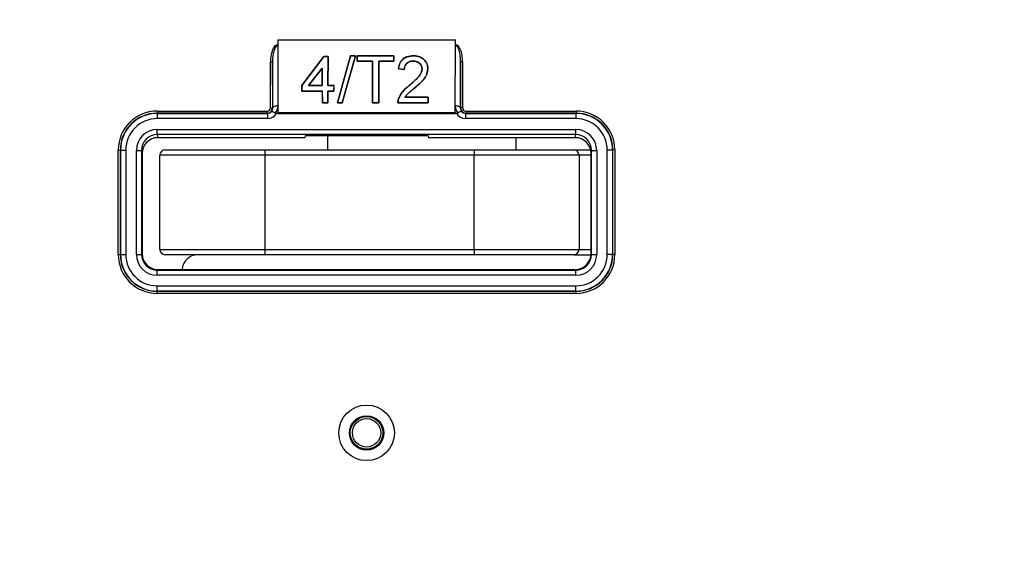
# Paper-space layout 'Sheet1' of a CAD drawing. Header units: millimetres. Extents: x 0 to 420, y 0 to 297.
# Tile 24 of 135: x 86 to 104, y 76 to 86. Entities that reach past the tile are written whole.
import ezdxf

# ---------------------------------------------------------------- set-up
doc = ezdxf.new("R2010")
doc.units = ezdxf.units.MM
doc.layers.add('SLD-0', color=179, linetype='Continuous')
doc.styles.add('SLDTEXTSTYLE1', font='TXT', dxfattribs={"width": 0.75})
doc.styles.add('SLDTEXTSTYLE3', font='TXT', dxfattribs={"width": 0.96})
doc.dimstyles.new('SLDDIMSTYLE3', dxfattribs={"dimtxt": 2.5, "dimasz": 3.302, "dimexe": 0, "dimexo": 0.0625, "dimtad": 1, "dimdec": 1, "dimlfac": 5, "dimrnd": 1e-09, "dimzin": 4, "dimdsep": 46, "dimtxsty": 'SLDTEXTSTYLE1', "dimblk1": 'NONE', "dimblk2": 'NONE', "dimsah": 1, "dimcen": 0, "dimadec": 0, "dimazin": 1, "dimtfac": 1, "dimtmove": 0, "dimatfit": 3, "dimldrblk": 'NONE', "dimfxl": 1, "dimfrac": 2, "dimtolj": 1, "dimtzin": 12, "dimarcsym": 0})
doc.dimstyles.new('SLDDIMSTYLE4', dxfattribs={"dimtxt": 2.5, "dimasz": 3.302, "dimexe": 0, "dimexo": 0.0625, "dimtad": 1, "dimdec": 1, "dimlfac": 5, "dimrnd": 1e-09, "dimzin": 12, "dimdsep": 46, "dimtxsty": 'SLDTEXTSTYLE1', "dimblk1": 'NONE', "dimblk2": 'NONE', "dimsah": 1, "dimcen": 0, "dimadec": 0, "dimazin": 3, "dimtfac": 1, "dimtmove": 0, "dimatfit": 3, "dimldrblk": 'NONE', "dimfxl": 1, "dimfrac": 2, "dimtolj": 1, "dimtzin": 12, "dimarcsym": 0})

# ---------------------------------------------------------------- blocks, each defined once
blk = doc.blocks.new('_D_22')
at = {"layer": 'SLD-0', "color": 179}
for p, q in [((177.639, 244.196), (170.681, 237.013)), ((170.681, 237.013), (163.266, 229.357)), ((168.235, 235.206), (170.681, 237.013)), ((170.681, 237.013), (168.594, 234.858)), ((170.681, 237.013), (168.953, 234.51)), ((168.235, 235.206), (168.953, 234.51)), ((163.266, 229.357), (151.443, 229.357))]:
    blk.add_line(p, q, dxfattribs=at)
at = {"layer": 'SLD-0', "color": 179, "char_height": 2.5, "attachment_point": 1, "style": 'SLDTEXTSTYLE3'}
for s, insert in [('%%c', (150.193, 232.392)), ('20.0', (155.213, 232.43))]:
    blk.add_mtext(s, dxfattribs=dict(at, insert=insert))
blk = doc.blocks.new('_None')
blk = doc.blocks.new('_D_23')
at = {"layer": 'SLD-0', "color": 179}
for p, q in [((163.999, 261.493), (154.023, 261.493)), ((172.8, 249.896), (163.999, 261.493)), ((171.384, 252.588), (170.588, 251.984)), ((171.384, 252.588), (172.8, 249.896)), ((172.8, 249.896), (170.986, 252.286)), ((172.8, 249.896), (170.588, 251.984)), ((175.52, 246.312), (172.8, 249.896))]:
    blk.add_line(p, q, dxfattribs=at)
at = {"layer": 'SLD-0', "color": 179, "char_height": 2.5, "attachment_point": 1, "style": 'SLDTEXTSTYLE3'}
for s, insert in [('%%c', (152.773, 264.528)), ('9.0', (157.794, 264.566))]:
    blk.add_mtext(s, dxfattribs=dict(at, insert=insert))
blk = doc.blocks.new('_D_24')
at = {"layer": 'SLD-0', "color": 179}
for p, q in [((241.453, 256.697), (250.709, 264.131)), ((250.709, 264.131), (262.532, 264.131)), ((241.453, 256.697), (243.478, 258.965)), ((244.105, 258.186), (243.478, 258.965)), ((241.453, 256.697), (243.792, 258.576)), ((244.105, 258.186), (241.453, 256.697)), ((236.385, 252.627), (241.453, 256.697))]:
    blk.add_line(p, q, dxfattribs=at)
at = {"layer": 'SLD-0', "color": 179, "char_height": 2.5, "attachment_point": 1, "style": 'SLDTEXTSTYLE3'}
for s, insert in [('%%c', (251.047, 267.167)), ('13.0', (256.067, 267.205))]:
    blk.add_mtext(s, dxfattribs=dict(at, insert=insert))
blk = doc.blocks.new('_D_25')
at = {"layer": 'SLD-0', "color": 179}
for p, q in [((240.691, 239.098), (237.146, 235.226)), ((237.146, 235.226), (227.951, 225.18)), ((234.752, 233.35), (237.146, 235.226)), ((237.146, 235.226), (235.121, 233.013)), ((237.146, 235.226), (235.489, 232.675)), ((234.752, 233.35), (235.489, 232.675)), ((227.951, 225.18), (216.128, 225.18))]:
    blk.add_line(p, q, dxfattribs=at)
at = {"layer": 'SLD-0', "color": 179, "char_height": 2.5, "attachment_point": 1, "style": 'SLDTEXTSTYLE3'}
for s, insert in [('%%c', (214.878, 228.215)), ('10.5', (219.898, 228.254))]:
    blk.add_mtext(s, dxfattribs=dict(at, insert=insert))
blk = doc.blocks.new('_D_28')
at = {"layer": 'SLD-0', "color": 179}
for p, q in [((173.264, 174.39), (183.569, 183.365)), ((183.569, 183.365), (193.545, 183.365)), ((173.264, 174.39), (175.198, 176.738)), ((175.855, 175.984), (175.198, 176.738)), ((173.264, 174.39), (175.526, 176.361)), ((175.855, 175.984), (173.264, 174.39)), ((169.87, 171.435), (173.264, 174.39))]:
    blk.add_line(p, q, dxfattribs=at)
at = {"layer": 'SLD-0', "color": 179, "char_height": 2.5, "attachment_point": 1, "style": 'SLDTEXTSTYLE3'}
for s, insert in [('%%c', (183.906, 186.4)), ('9.0', (188.927, 186.438))]:
    blk.add_mtext(s, dxfattribs=dict(at, insert=insert))
blk = doc.blocks.new('_D_30')
at = {"layer": 'SLD-0', "color": 179}
for p, q in [((230.033, 164.087), (234.374, 159.249)), ((236.006, 156.682), (234.374, 159.249)), ((234.374, 159.249), (236.75, 157.35)), ((234.374, 159.249), (236.378, 157.016)), ((234.374, 159.249), (244.668, 147.778)), ((236.006, 156.682), (236.75, 157.35)), ((244.668, 147.778), (256.491, 147.778))]:
    blk.add_line(p, q, dxfattribs=at)
at = {"layer": 'SLD-0', "color": 179, "char_height": 2.5, "attachment_point": 1, "style": 'SLDTEXTSTYLE3'}
for s, insert in [('%%c', (245.006, 150.813)), ('13.0', (250.026, 150.851))]:
    blk.add_mtext(s, dxfattribs=dict(at, insert=insert))
blk = doc.blocks.new('_D_31')
at = {"layer": 'SLD-0', "color": 179}
for p, q in [((224.118, 191.46), (212.295, 191.46)), ((230.761, 181.361), (224.118, 191.46)), ((229.53, 184.142), (228.695, 183.593)), ((229.53, 184.142), (230.761, 181.361)), ((230.761, 181.361), (229.113, 183.868)), ((230.761, 181.361), (228.695, 183.593)), ((233.646, 176.975), (230.761, 181.361))]:
    blk.add_line(p, q, dxfattribs=at)
at = {"layer": 'SLD-0', "color": 179, "char_height": 2.5, "attachment_point": 1, "style": 'SLDTEXTSTYLE3'}
for s, insert in [('%%c', (211.045, 194.495)), ('10.5', (216.066, 194.534))]:
    blk.add_mtext(s, dxfattribs=dict(at, insert=insert))

psp = doc.layouts.new('Sheet1')

# ---------------------------------------------------------------- linework, layer by layer
at = {"layer": 'SLD-0', "color": 179, "linetype": 'Continuous', "lineweight": 25}
for p, q in [((90.506, 85.576), (90.509, 85.576)), ((90.538, 85.576), (90.506, 85.576)), ((90.509, 85.576), (90.538, 85.576)), ((90.538, 85.672), (90.538, 85.576)), ((90.538, 85.672), (90.543, 84.288)), ((90.538, 85.672), (93.929, 85.672)), ((90.538, 85.576), (90.538, 85.568)), ((90.538, 85.576), (90.538, 85.576)), ((90.538, 85.568), (90.542, 84.414)), ((93.924, 84.288), (93.929, 85.672)), ((93.925, 84.414), (93.93, 85.568)), ((93.93, 85.576), (93.929, 85.672)), ((93.93, 85.568), (93.93, 85.576)), ((93.93, 85.576), (93.93, 85.576)), ((93.93, 85.576), (93.959, 85.576)), ((93.961, 85.576), (93.93, 85.576)), ((93.959, 85.576), (93.961, 85.576)), ((91.421, 85.358), (90.997, 84.804)), ((90.997, 84.804), (91.421, 85.358)), ((91.5, 85.358), (91.421, 85.358)), ((91.421, 85.358), (91.499, 85.358)), ((91.421, 85.358), (91.421, 85.358)), ((91.497, 84.802), (91.5, 85.358)), ((91.499, 85.358), (91.497, 84.802)), ((91.499, 85.358), (91.5, 85.358)), ((91.929, 85.37), (91.68, 84.476)), ((91.681, 84.476), (91.929, 85.369)), ((92.021, 85.369), (91.765, 84.476)), ((91.766, 84.476), (92.022, 85.37)), ((92.022, 85.37), (91.929, 85.37)), ((91.929, 85.369), (91.929, 85.37)), ((91.929, 85.369), (92.021, 85.369)), ((92.021, 85.369), (92.022, 85.37)), ((92.757, 85.37), (92.056, 85.37)), ((92.056, 85.37), (92.056, 85.269)), ((92.056, 85.369), (92.056, 85.37)), ((92.057, 85.269), (92.056, 85.369)), ((92.056, 85.369), (92.757, 85.369)), ((92.757, 85.269), (92.757, 85.37)), ((92.757, 85.369), (92.757, 85.37)), ((92.757, 85.369), (92.757, 85.269)), ((93.128, 85.369), (93.128, 85.37)), ((90.399, 84.376), (90.399, 85.252)), ((90.399, 85.252), (90.439, 85.252)), ((90.442, 84.372), (90.439, 85.252)), ((90.439, 85.252), (90.439, 84.376)), ((91.388, 85.137), (91.128, 84.802)), ((91.128, 84.802), (91.388, 85.136)), ((91.389, 84.802), (91.388, 85.137)), ((91.388, 85.137), (91.388, 85.136)), ((91.388, 85.136), (91.389, 84.802)), ((92.056, 85.269), (92.345, 85.269)), ((92.057, 85.269), (92.056, 85.269)), ((92.345, 85.269), (92.057, 85.269)), ((92.345, 85.269), (92.348, 84.476)), ((92.348, 84.476), (92.345, 85.269)), ((92.345, 85.269), (92.345, 85.269)), ((92.465, 84.476), (92.468, 85.269)), ((92.468, 85.269), (92.465, 84.476)), ((92.468, 85.269), (92.757, 85.269)), ((92.468, 85.269), (92.468, 85.269)), ((92.757, 85.269), (92.468, 85.269)), ((92.757, 85.269), (92.757, 85.269)), ((93.125, 85.269), (93.125, 85.269)), ((94.028, 85.252), (94.025, 84.372)), ((94.028, 84.376), (94.028, 85.252)), ((94.068, 85.252), (94.028, 85.252)), ((94.068, 85.252), (94.068, 84.376)), ((92.842, 85.119), (92.953, 85.108)), ((92.952, 85.108), (92.842, 85.119)), ((92.842, 85.119), (92.842, 85.119)), ((92.952, 85.108), (92.953, 85.108)), ((93.292, 85.121), (93.292, 85.121)), ((93.402, 85.122), (93.402, 85.122)), ((90.997, 84.804), (90.997, 84.694)), ((90.997, 84.694), (90.997, 84.804)), ((90.997, 84.804), (90.997, 84.804)), ((91.128, 84.802), (91.389, 84.802)), ((91.128, 84.802), (91.128, 84.802)), ((91.389, 84.802), (91.128, 84.802)), ((91.389, 84.802), (91.389, 84.802)), ((91.613, 84.802), (91.497, 84.802)), ((91.497, 84.802), (91.612, 84.802)), ((91.497, 84.802), (91.497, 84.802)), ((91.612, 84.694), (91.613, 84.802)), ((91.612, 84.802), (91.612, 84.694)), ((91.612, 84.802), (91.613, 84.802)), ((93.05, 84.805), (93.05, 84.805)), ((90.997, 84.694), (91.389, 84.694)), ((91.39, 84.694), (90.997, 84.694)), ((90.997, 84.694), (90.997, 84.694)), ((91.389, 84.694), (91.39, 84.476)), ((91.39, 84.694), (91.389, 84.694)), ((91.391, 84.476), (91.39, 84.694)), ((91.496, 84.476), (91.497, 84.694)), ((91.497, 84.694), (91.496, 84.476)), ((91.497, 84.694), (91.612, 84.694)), ((91.612, 84.694), (91.497, 84.694)), ((91.497, 84.694), (91.497, 84.694)), ((91.612, 84.694), (91.612, 84.694)), ((93.412, 84.582), (92.967, 84.582)), ((92.967, 84.582), (93.411, 84.582)), ((92.967, 84.582), (92.967, 84.582)), ((92.967, 84.582), (92.967, 84.582)), ((93.152, 84.756), (93.153, 84.756)), ((93.411, 84.476), (93.412, 84.582)), ((93.411, 84.582), (93.411, 84.476)), ((93.411, 84.582), (93.412, 84.582)), ((90.45, 84.388), (90.444, 84.38)), ((90.459, 84.395), (90.45, 84.388)), ((90.472, 84.402), (90.459, 84.395)), ((90.487, 84.407), (90.472, 84.402)), ((90.504, 84.411), (90.487, 84.407)), ((90.523, 84.413), (90.504, 84.411)), ((90.542, 84.414), (90.523, 84.413)), ((90.542, 84.414), (90.543, 84.271)), ((91.39, 84.476), (91.496, 84.476)), ((91.391, 84.476), (91.39, 84.476)), ((91.496, 84.476), (91.391, 84.476)), ((91.496, 84.476), (91.496, 84.476)), ((91.68, 84.476), (91.766, 84.476)), ((91.681, 84.476), (91.68, 84.476)), ((91.765, 84.476), (91.681, 84.476)), ((91.765, 84.476), (91.766, 84.476)), ((92.348, 84.476), (92.465, 84.476)), ((92.348, 84.476), (92.348, 84.476)), ((92.465, 84.476), (92.348, 84.476)), ((92.465, 84.476), (92.465, 84.476)), ((92.833, 84.476), (93.411, 84.476)), ((93.411, 84.476), (92.833, 84.476)), ((92.833, 84.476), (92.833, 84.476)), ((92.844, 84.549), (92.844, 84.55)), ((93.411, 84.476), (93.411, 84.476)), ((93.924, 84.271), (93.925, 84.414)), ((93.944, 84.413), (93.925, 84.414)), ((93.963, 84.411), (93.944, 84.413)), ((93.98, 84.407), (93.963, 84.411)), ((93.995, 84.402), (93.98, 84.407)), ((94.008, 84.395), (93.995, 84.402)), ((94.017, 84.388), (94.008, 84.395)), ((94.023, 84.38), (94.017, 84.388)), ((88.234, 84.316), (90.339, 84.316)), ((88.234, 84.316), (88.234, 84.276)), ((88.234, 84.276), (88.238, 84.272)), ((90.339, 84.276), (88.234, 84.276)), ((88.238, 84.272), (90.343, 84.272)), ((88.238, 84.272), (88.238, 84.172)), ((90.339, 84.316), (90.339, 84.276)), ((90.343, 84.272), (90.339, 84.276)), ((90.343, 84.272), (90.343, 84.172)), ((90.399, 84.376), (90.439, 84.376)), ((90.439, 84.376), (90.442, 84.372)), ((90.444, 84.38), (90.442, 84.372)), ((90.543, 84.271), (90.515, 84.271)), ((90.543, 84.288), (90.543, 84.271)), ((90.543, 84.288), (93.924, 84.288)), ((90.543, 84.271), (93.924, 84.271)), ((93.924, 84.288), (93.924, 84.271)), ((93.952, 84.271), (93.924, 84.271)), ((94.025, 84.372), (94.023, 84.38)), ((94.025, 84.372), (94.028, 84.376)), ((94.068, 84.376), (94.028, 84.376)), ((94.128, 84.276), (94.124, 84.272)), ((94.124, 84.272), (94.124, 84.172)), ((94.124, 84.272), (96.229, 84.272)), ((94.128, 84.316), (96.233, 84.316)), ((94.128, 84.316), (94.128, 84.276)), ((96.233, 84.276), (94.128, 84.276)), ((96.229, 84.272), (96.233, 84.276)), ((96.229, 84.272), (96.229, 84.172)), ((96.233, 84.316), (96.233, 84.276)), ((90.343, 84.172), (88.238, 84.172)), ((96.229, 84.172), (94.124, 84.172)), ((88.239, 83.966), (96.228, 83.966)), ((88.239, 83.866), (88.239, 83.966)), ((96.228, 83.866), (88.239, 83.866)), ((88.239, 83.866), (88.249, 83.808)), ((91.06, 83.844), (91.054, 83.808)), ((91.1, 83.847), (93.367, 83.847)), ((91.489, 83.847), (91.489, 83.575)), ((93.408, 83.844), (93.414, 83.808)), ((96.218, 83.808), (96.228, 83.866)), ((96.228, 83.866), (96.228, 83.966)), ((91.054, 83.808), (88.249, 83.808)), ((96.218, 83.808), (93.414, 83.808)), ((95.089, 83.575), (95.089, 83.808)), ((87.494, 81.576), (87.494, 83.576)), ((87.494, 83.576), (87.534, 83.576)), ((87.538, 83.572), (87.534, 83.576)), ((87.534, 83.576), (87.534, 81.576)), ((87.538, 81.581), (87.538, 83.572)), ((87.538, 83.572), (87.638, 83.572)), ((87.638, 83.572), (87.638, 81.581)), ((87.84, 81.582), (87.84, 83.565)), ((87.84, 83.565), (87.94, 83.565)), ((87.94, 83.565), (87.94, 81.582)), ((87.949, 83.508), (87.94, 83.565)), ((87.949, 83.508), (87.949, 81.592)), ((90.289, 83.475), (88.289, 83.475)), ((88.289, 81.675), (88.289, 83.475)), ((88.389, 83.575), (90.289, 83.575)), ((90.289, 83.575), (94.289, 83.575)), ((90.289, 83.575), (90.289, 83.475)), ((94.289, 83.475), (90.289, 83.475)), ((90.289, 83.475), (90.289, 81.675)), ((94.289, 83.575), (94.289, 83.475)), ((94.289, 83.575), (96.189, 83.575)), ((96.289, 83.475), (94.289, 83.475)), ((94.289, 81.675), (94.289, 83.475)), ((96.189, 83.575), (96.51, 83.575)), ((96.289, 83.475), (96.289, 81.675)), ((96.527, 83.565), (96.518, 83.508)), ((96.518, 81.592), (96.518, 83.508)), ((96.527, 81.582), (96.527, 83.565)), ((96.527, 83.565), (96.627, 83.565)), ((96.627, 83.565), (96.627, 81.582)), ((96.829, 81.581), (96.829, 83.572)), ((96.929, 83.572), (96.829, 83.572)), ((96.933, 83.576), (96.929, 83.572)), ((96.929, 83.572), (96.929, 81.581)), ((96.933, 81.576), (96.933, 83.576)), ((96.973, 83.576), (96.933, 83.576)), ((96.973, 83.576), (96.973, 81.576)), ((87.494, 81.576), (87.534, 81.576)), ((87.534, 81.576), (87.538, 81.581)), ((87.538, 81.581), (87.638, 81.581)), ((87.84, 81.582), (87.94, 81.582)), ((87.94, 81.582), (87.949, 81.592)), ((88.289, 81.675), (90.289, 81.675)), ((90.289, 81.575), (88.389, 81.575)), ((88.969, 81.575), (88.969, 81.572)), ((90.289, 81.675), (94.289, 81.675)), ((90.289, 81.675), (90.289, 81.575)), ((94.289, 81.575), (90.289, 81.575)), ((94.289, 81.675), (96.289, 81.675)), ((94.289, 81.675), (94.289, 81.575)), ((96.189, 81.575), (94.289, 81.575)), ((96.189, 81.575), (96.517, 81.575)), ((96.518, 81.592), (96.527, 81.582)), ((96.527, 81.582), (96.627, 81.582)), ((96.929, 81.581), (96.829, 81.581)), ((96.929, 81.581), (96.933, 81.576)), ((96.973, 81.576), (96.933, 81.576)), ((88.249, 81.292), (88.24, 81.282)), ((88.24, 81.182), (88.24, 81.282)), ((88.24, 81.282), (96.227, 81.282)), ((88.249, 81.292), (96.218, 81.292)), ((96.227, 81.282), (96.218, 81.292)), ((96.227, 81.182), (96.227, 81.282)), ((96.227, 81.182), (88.24, 81.182)), ((88.238, 80.881), (88.234, 80.877)), ((88.234, 80.877), (96.233, 80.877)), ((88.234, 80.837), (88.234, 80.877)), ((96.233, 80.837), (88.234, 80.837)), ((88.238, 80.881), (88.238, 80.981)), ((88.238, 80.981), (96.229, 80.981)), ((96.229, 80.881), (88.238, 80.881)), ((96.229, 80.881), (96.229, 80.981)), ((96.233, 80.877), (96.229, 80.881)), ((96.233, 80.837), (96.233, 80.877))]:
    psp.add_line(p, q, dxfattribs=at)
at = {"layer": 'SLD-0', "color": 8, "linetype": 'Continuous', "lineweight": 25}
for p, q in [((96.518, 83.475), (96.289, 83.475)), ((96.289, 81.675), (96.518, 81.675))]:
    psp.add_line(p, q, dxfattribs=at)
at = {"layer": 'SLD-0', "color": 179, "linetype": 'Continuous', "lineweight": 25}
for radius in [0.53, 0.328, 0.311, 0.271]:
    psp.add_circle((92.234, 78.176), radius, dxfattribs=at)
for centre, radius, start, end in [((90.339, 84.376), 0.1, 270.0026, 359.9974), ((94.128, 84.376), 0.1, 180.0024, 269.9974), ((88.389, 83.475), 0.1, 90, 179.9999), ((96.189, 83.475), 0.1, 0.0001, 89.9999), ((88.389, 81.675), 0.1, 180.0003, 270), ((89.014, 81.275), 0.3, 90, 176.8416), ((96.189, 81.675), 0.1, 270.0001, 359.9997)]:
    psp.add_arc(centre, radius, start, end, dxfattribs=at)
for centre, major_axis, ratio, start_param, end_param in [((90.539, 85.25), (0.001, -0.335), 0.417655, 3.369597, 4.702781), ((90.539, 85.25), (-0.001, 0.318), 0.313973, 6.281509, 7.844373), ((93.928, 85.25), (0.001, 0.318), 0.313973, 4.721993, 6.28486), ((93.928, 85.25), (0.001, 0.335), 0.417655, 4.721997, 6.05518), ((90.342, 84.414), (-0.078, 0.185), 0.994278, 3.572293, 4.315949), ((94.125, 84.414), (0.078, 0.185), 0.994278, 1.967237, 2.710892), ((88.234, 83.576), (-0.523, 0.523), 0.999924, 5.497825, 7.068544), ((88.234, 83.576), (0.495, -0.495), 0.999915, 2.356233, 3.926951), ((88.238, 83.572), (0.495, -0.495), 0.999946, 2.356233, 3.926953), ((90.339, 84.376), (-0.0424, 0.0424), 0.999924, 2.356231, 3.926959), ((90.343, 84.372), (0.0707, -0.0707), 0.999772, 5.497826, 6.40779), ((90.343, 84.372), (-0.141, 0.141), 0.999924, 2.356233, 3.398386), ((90.342, 84.372), (-0.0395, 0.093), 0.988559, 3.653893, 4.314648), ((94.124, 84.372), (-0.141, -0.141), 0.999924, 6.026393, 7.068545), ((94.125, 84.372), (0.0395, 0.093), 0.988559, 1.968537, 2.629298), ((94.124, 84.372), (0.0707, 0.0707), 0.999772, 3.016993, 3.926953), ((94.128, 84.376), (-0.0424, -0.0424), 0.999924, 5.497819, 7.068546), ((96.229, 83.572), (0.495, 0.495), 0.999946, 5.497825, 7.068545), ((96.233, 83.576), (0.523, 0.523), 0.999924, 5.497827, 7.068545), ((96.233, 83.576), (0.495, 0.495), 0.999915, 5.497825, 7.068546), ((88.238, 83.572), (-0.424, 0.424), 0.999924, 5.497825, 7.068546), ((96.229, 83.572), (0.424, 0.424), 0.999924, 5.497825, 7.068545), ((88.24, 83.565), (-0.066, 0.395), 0.998592, 6.118409, 7.688749), ((88.24, 83.565), (-0.049, 0.297), 0.997656, 6.118409, 7.688744), ((91.1, 83.844), (0.04, 0), 0.056322, 1.569341, 3.13221), ((93.368, 83.844), (0.04, 0), 0.056322, 0.009074, 1.57225), ((96.227, 83.565), (0.066, 0.395), 0.998592, 4.877625, 6.447962), ((96.227, 83.565), (0.049, 0.297), 0.997656, 4.877626, 6.447961), ((88.249, 83.508), (-0.049, 0.296), 0.998592, 6.118409, 7.688749), ((96.218, 83.508), (0.049, 0.296), 0.998592, 4.877622, 6.447962), ((88.234, 81.577), (-0.523, -0.523), 0.999924, 5.497825, 7.068545), ((88.234, 81.577), (0.495, 0.495), 0.999915, 2.356233, 3.926953), ((88.238, 81.581), (0.495, 0.495), 0.999946, 2.356233, 3.926953), ((88.238, 81.581), (-0.424, -0.424), 0.999924, 5.497825, 7.068545), ((88.24, 81.582), (0.283, 0.283), 0.999924, 2.356233, 3.926953), ((88.24, 81.582), (0.212, 0.212), 0.999873, 2.356228, 3.926953), ((88.249, 81.592), (0.212, 0.212), 0.999924, 2.356233, 3.926953), ((96.218, 81.592), (-0.212, 0.212), 0.999924, 2.356233, 3.926953), ((96.227, 81.582), (-0.283, 0.283), 0.999924, 2.356232, 3.926953), ((96.227, 81.582), (0.212, -0.212), 0.999873, 5.497825, 7.068545), ((96.229, 81.581), (0.495, -0.495), 0.999946, 5.497825, 7.068545), ((96.229, 81.581), (0.424, -0.424), 0.999924, 5.497825, 7.068545), ((96.233, 81.577), (0.495, -0.495), 0.999915, 5.497825, 7.068544), ((96.233, 81.577), (0.523, -0.523), 0.999924, 5.497825, 7.068545)]:
    psp.add_ellipse(centre, major_axis=major_axis, ratio=ratio, start_param=start_param, end_param=end_param, dxfattribs=at)
for points, knots in [([(90.509, 85.576), (90.515, 85.575), (90.525, 85.574), (90.534, 85.57), (90.537, 85.568), (90.538, 85.568)], [0, 0, 0, 0, 0.663853, 0.970691, 1, 1, 1, 1]), ([(93.93, 85.568), (93.93, 85.568), (93.933, 85.57), (93.942, 85.574), (93.952, 85.575), (93.959, 85.576)], [0, 0, 0, 0, 0.029298, 0.373692, 1, 1, 1, 1]), ([(93.128, 85.37), (93.085, 85.367), (93.015, 85.361), (92.93, 85.314), (92.874, 85.248), (92.849, 85.179), (92.843, 85.133), (92.842, 85.119)], [0, 0, 0, 0, 0.286183, 0.470164, 0.654298, 0.895667, 1, 1, 1, 1]), ([(92.842, 85.119), (92.851, 85.165), (92.863, 85.236), (92.929, 85.312), (92.999, 85.352), (93.068, 85.367), (93.111, 85.369), (93.128, 85.369)], [0, 0, 0, 0, 0.340849, 0.523112, 0.705496, 0.888214, 1, 1, 1, 1]), ([(93.402, 85.122), (93.4, 85.152), (93.396, 85.208), (93.351, 85.282), (93.287, 85.336), (93.208, 85.366), (93.154, 85.368), (93.128, 85.37)], [0, 0, 0, 0, 0.222565, 0.424453, 0.626179, 0.820102, 1, 1, 1, 1]), ([(93.128, 85.369), (93.168, 85.366), (93.235, 85.361), (93.316, 85.315), (93.37, 85.255), (93.399, 85.188), (93.401, 85.142), (93.402, 85.122)], [0, 0, 0, 0, 0.272937, 0.461392, 0.649424, 0.851728, 1, 1, 1, 1]), ([(93.125, 85.269), (93.104, 85.268), (93.065, 85.265), (93.015, 85.241), (92.979, 85.206), (92.957, 85.16), (92.954, 85.127), (92.952, 85.108)], [0, 0, 0, 0, 0.227285, 0.414682, 0.602401, 0.783937, 1, 1, 1, 1]), ([(92.953, 85.108), (92.955, 85.133), (92.96, 85.174), (92.993, 85.223), (93.034, 85.252), (93.08, 85.267), (93.111, 85.268), (93.125, 85.269)], [0, 0, 0, 0, 0.298281, 0.481073, 0.663844, 0.8514, 1, 1, 1, 1]), ([(93.125, 85.269), (93.145, 85.267), (93.183, 85.265), (93.231, 85.241), (93.266, 85.207), (93.288, 85.165), (93.291, 85.135), (93.292, 85.121)], [0, 0, 0, 0, 0.231958, 0.426586, 0.620933, 0.827419, 1, 1, 1, 1]), ([(93.292, 85.121), (93.29, 85.14), (93.286, 85.177), (93.253, 85.224), (93.207, 85.256), (93.162, 85.268), (93.135, 85.269), (93.125, 85.269)], [0, 0, 0, 0, 0.2305129, 0.4730311, 0.6831586, 0.8880755, 1, 1, 1, 1]), ([(93.292, 85.121), (93.288, 85.097), (93.28, 85.038), (93.217, 84.958), (93.137, 84.88), (93.079, 84.83), (93.05, 84.805)], [0, 0, 0, 0, 0.187383, 0.445871, 0.725078, 1, 1, 1, 1]), ([(93.05, 84.805), (93.077, 84.827), (93.131, 84.874), (93.213, 84.954), (93.281, 85.036), (93.289, 85.1), (93.292, 85.121)], [0, 0, 0, 0, 0.25305, 0.512474, 0.838644, 1, 1, 1, 1]), ([(93.402, 85.122), (93.398, 85.087), (93.389, 85.014), (93.325, 84.917), (93.243, 84.834), (93.183, 84.782), (93.152, 84.756)], [0, 0, 0, 0, 0.237959, 0.493366, 0.745243, 1, 1, 1, 1]), ([(93.153, 84.756), (93.208, 84.804), (93.294, 84.876), (93.386, 85.002), (93.397, 85.081), (93.402, 85.122)], [0, 0, 0, 0, 0.470021, 0.721999, 1, 1, 1, 1]), ([(93.05, 84.805), (93.008, 84.77), (92.944, 84.717), (92.876, 84.628), (92.855, 84.576), (92.844, 84.55)], [0, 0, 0, 0, 0.4802264, 0.7356648, 1, 1, 1, 1]), ([(92.844, 84.549), (92.865, 84.594), (92.899, 84.666), (92.978, 84.745), (93.026, 84.785), (93.05, 84.805)], [0, 0, 0, 0, 0.44911, 0.725746, 1, 1, 1, 1]), ([(92.967, 84.582), (92.981, 84.6), (93.008, 84.636), (93.074, 84.691), (93.122, 84.731), (93.153, 84.756)], [0, 0, 0, 0, 0.263638, 0.536739, 1, 1, 1, 1]), ([(93.152, 84.756), (93.134, 84.742), (93.099, 84.712), (93.031, 84.658), (92.991, 84.611), (92.967, 84.582)], [0, 0, 0, 0, 0.271726, 0.543628, 1, 1, 1, 1]), ([(92.844, 84.55), (92.841, 84.537), (92.835, 84.518), (92.833, 84.493), (92.833, 84.481), (92.833, 84.476)], [0, 0, 0, 0, 0.524854, 0.793583, 1, 1, 1, 1]), ([(92.833, 84.476), (92.833, 84.487), (92.834, 84.506), (92.838, 84.53), (92.842, 84.543), (92.844, 84.549)], [0, 0, 0, 0, 0.459571, 0.729338, 1, 1, 1, 1]), ([(90.422, 84.31), (90.422, 84.31), (90.423, 84.312), (90.428, 84.312), (90.442, 84.307), (90.464, 84.296), (90.481, 84.284), (90.49, 84.278)], [0, 0, 0, 0, 0.0092674, 0.2372872, 0.4922916, 0.7461258, 1, 1, 1, 1]), ([(90.49, 84.278), (90.494, 84.276), (90.502, 84.272), (90.511, 84.271), (90.515, 84.271)], [0, 0, 0, 0, 0.511975, 1, 1, 1, 1]), ([(93.952, 84.271), (93.956, 84.271), (93.966, 84.272), (93.973, 84.276), (93.977, 84.278)], [0, 0, 0, 0, 0.516705, 1, 1, 1, 1]), ([(94.045, 84.31), (94.045, 84.31), (94.044, 84.312), (94.039, 84.312), (94.025, 84.307), (94.003, 84.296), (93.986, 84.284), (93.977, 84.278)], [0, 0, 0, 0, 0.009267, 0.237287, 0.492291, 0.746128, 1, 1, 1, 1])]:
    psp.add_open_spline(points, degree=3, knots=knots, dxfattribs=at)

# ---------------------------------------------------------------- dimensions: what is measured, and where the dimension line sits
at = {"layer": 'SLD-0', "color": 179}
for p1, dimstyle, picture, middle in [((0.889, 0.948), 'SLDDIMSTYLE3', '_D_24', (257.414, 266.248)), ((0.517, 0.737), 'SLDDIMSTYLE3', '_D_23', (158.218, 263.609)), ((1.173, 1.62), 'SLDDIMSTYLE3', '_D_22', (156.561, 231.473)), ((0.745, 0.74), 'SLDDIMSTYLE4', '_D_25', (221.245, 227.297)), ((0.831303, 0.6414323), 'SLDDIMSTYLE4', '_D_31', (217.4129934, 193.5763759)), ((0.634, 0.639), 'SLDDIMSTYLE3', '_D_28', (189.351, 185.481)), ((1.067, 0.743), 'SLDDIMSTYLE3', '_D_30', (251.373, 149.894))]:
    dim = psp.add_diameter_dim_2p(p1=p1, p2=(0, 0), dimstyle=dimstyle, dxfattribs=at)
    dim.commit()
    dim.dimension.update_dxf_attribs({"geometry": picture, "text_midpoint": middle, "dimtype": 163})

doc.saveas('drawing.dxf')
